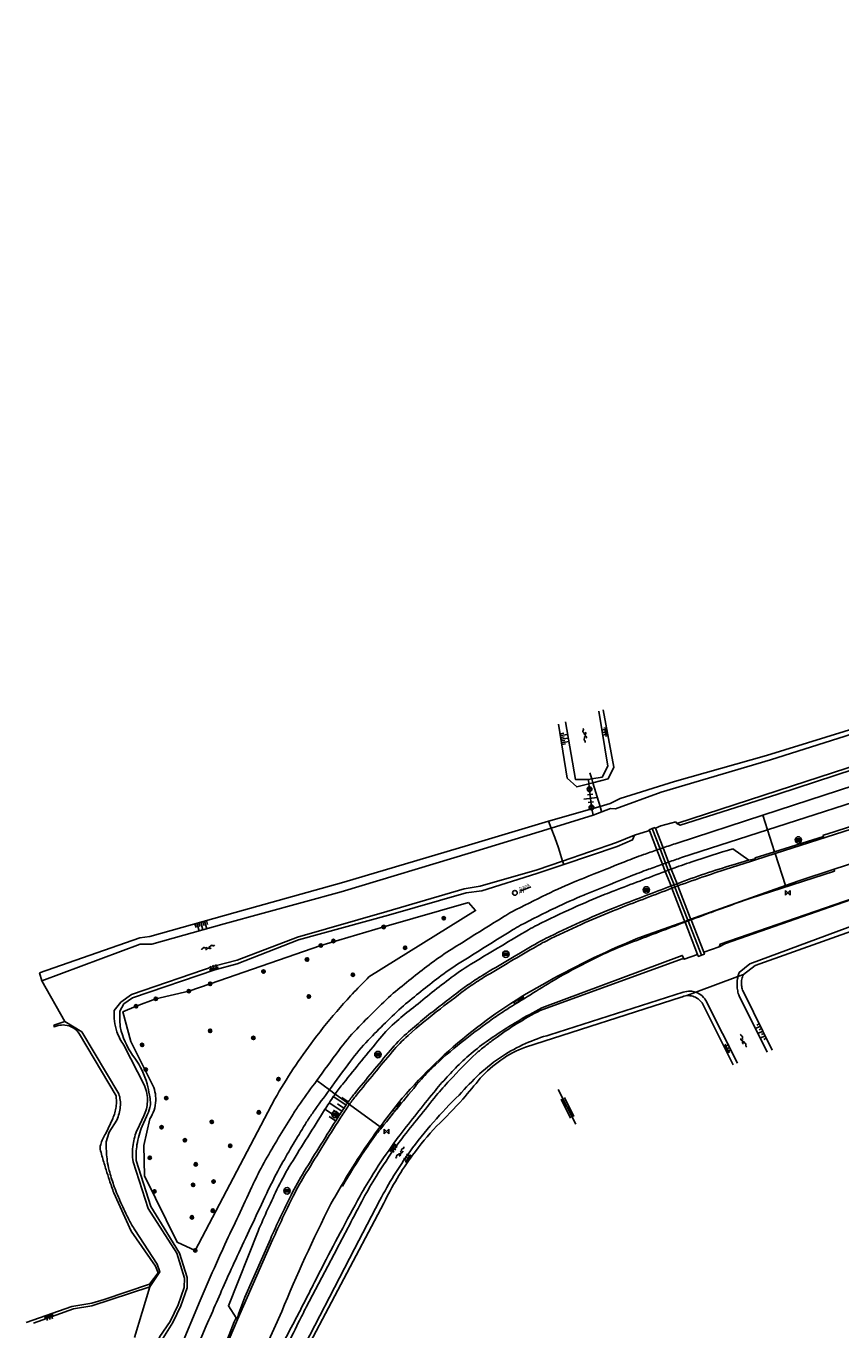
# Model space of a CAD drawing. Extents: x 121149 to 123702, y 457169 to 470031.
# Tile 12 of 87: x 121815 to 121967, y 458540 to 458784. Entities that reach past the tile are written whole.
import ezdxf
from ezdxf.enums import TextEntityAlignment as Align

# ---------------------------------------------------------------- set-up
doc = ezdxf.new("R2010")
doc.units = 0
doc.header["$LTSCALE"] = 4
doc.layers.get('0').update_dxf_attribs({"color": 8, "linetype": 'CONTINUOUS'})
doc.layers.add('REFERENTIE', color=8, linetype='CONTINUOUS')
doc.styles.add('ISO', font='ISO')

# ---------------------------------------------------------------- blocks, each defined once
blk = doc.blocks.new('kilometerpaal')
at = {"color": 0}
for p, q in [((-0.44, 0.44), (0.44, -0.44)), ((-0.44, -0.44), (-0.44, 0.44)), ((0.44, 0.44), (-0.44, -0.44)), ((0.44, -0.44), (0.44, 0.44))]:
    blk.add_line(p, q, dxfattribs=at)
at = {"color": 0, "style": 'ISO'}
blk.add_attdef('KILOMETERPAAL', (0.59, 0.87), '', height=2.5, dxfattribs=at)
blk = doc.blocks.new('talud')
at = {"color": 0}
for p, q in [((0, 0.75), (0.5, 0.75)), ((0, 0.5), (1, 0.5)), ((0, 0.25), (0.5, 0.25)), ((0, 0), (1, 0)), ((0, -0.25), (0.5, -0.25)), ((0, -0.5), (1, -0.5)), ((0, -0.75), (0.5, -0.75))]:
    blk.add_line(p, q, dxfattribs=at)
blk = doc.blocks.new('water')
at = {"color": 0, "linetype": 'ByBlock', "lineweight": -2}
for centre, start, end in [((-0.01, 0.75), 129.7446, 230.2554), ((-0.32, 1.12), 309.7446, 50.2554), ((-0.32, 0.37), 309.7446, 50.2554), ((0.32, 0.01), 129.7446, 230.2554), ((0, 0.38), 309.7446, 50.2554), ((-0.01, -0.74), 129.7446, 230.2554), ((-0.32, -0.37), 309.7446, 50.2554), ((-0.32, -1.12), 309.7446, 50.2554), ((0, -0.37), 309.7446, 50.2554)]:
    blk.add_arc(centre, 0.244, start, end, dxfattribs=at)
blk = doc.blocks.new('balise')
at = {"color": 0, "linetype": 'Continuous'}
for p, q in [((0.59, 0.1), (-0.59, 0.1)), ((0.56, 0.2), (-0.56, 0.2)), ((0.6, 0), (-0.6, 0)), ((0.59, -0.1), (-0.59, -0.1)), ((-0.56, -0.2), (0.56, -0.2))]:
    blk.add_line(p, q, dxfattribs=at)
at = {"color": 0}
blk.add_circle((0, 0), 0.6, dxfattribs=at)
blk = doc.blocks.new('paal')
at = {"color": 0}
for radius in [0.45, 0.2]:
    blk.add_circle((0, 0), radius, dxfattribs=at)
blk = doc.blocks.new('DRHEK')
at = {"color": 0, "linetype": 'Continuous'}
for p, q in [((1.25, 0), (-1.25, 0)), ((-0.5, 0.7), (0.5, 0.7)), ((-0.5, -0.7), (0.5, -0.7))]:
    blk.add_line(p, q, dxfattribs=at)
blk = doc.blocks.new('bank')
at = {"color": 0}
blk.add_line((1.1, 0), (-1.1, 0), dxfattribs=at)
at = {"color": 0, "linetype": 'Continuous', "style": 'ISO'}
blk.add_attdef('BANK', text='', height=0.65, rotation=360, dxfattribs=at).set_placement((0, 0.5), align=Align.MIDDLE_CENTER)
blk = doc.blocks.new('afvalbak')
at = {"color": 0}
blk.add_circle((0, 0), 0.45, dxfattribs=at)
at = {"color": 0, "style": 'ISO'}
blk.add_attdef('AFVALBAK', (0.7, 0), '', height=0.9, dxfattribs=at)
blk = doc.blocks.new('GREP')
at = {"color": 0, "linetype": 'Continuous'}
for p, q in [((-0.35, 2), (-0.35, -2)), ((0.35, 2), (0.35, -2))]:
    blk.add_line(p, q, dxfattribs=at)
blk = doc.blocks.new('bermverhardingblok2')
at = {"color": 0, "linetype": 'ByBlock', "lineweight": -2}
for p, q in [((-0.2, 1), (-0.2, -1)), ((-0.2, 1), (0.2, 1)), ((0.2, 1), (-0.2, 1)), ((0.2, 0), (-0.2, 0)), ((0.2, -1), (0.2, 1)), ((-0.2, -1), (0.2, -1))]:
    blk.add_line(p, q, dxfattribs=at)
for points in [[(0.1, 0.1), (0.1, 0.9), (-0.1, 0.9), (-0.1, 0.1)], [(0, 0.2), (0, 0.8), (0, 0.8), (0, 0.2)]]:
    blk.add_lwpolyline(points, close=True, dxfattribs=at)
blk = doc.blocks.new('boom')
at = {"color": 0}
for radius in [0.315, 0.225, 0.135]:
    blk.add_circle((0, 0), radius, dxfattribs=at)

msp = doc.modelspace()

# ---------------------------------------------------------------- linework, layer by layer
at = {"layer": 'REFERENTIE'}
for points in [[(121936.548, 458634.624), (121955.512, 458640.797), (121994.1, 458653.303), (122031.541, 458665.621), (122059.677, 458674.99), (122076.189, 458680.214), (122107.608, 458690.51), (122142.533, 458701.491), (122152.585, 458704.578), (122186.059, 458714.857), (122218.306, 458724.882), (122255.351, 458736.393), (122281.422, 458744.376), (122306.33, 458752.026), (122334.488, 458760.459), (122365.766, 458770.204), (122390.662, 458777.835), (122396.74, 458779.753), (122400.303, 458780.504), (122404.433, 458782.127), (122405.244, 458781.786), (122405.966, 458782.111), (122406.306, 458783.158), (122407.273, 458783.705)], [(122408.584, 458783.698), (122406.724, 458782.707), (122406.152, 458781.677), (122405.037, 458781.149), (122403.969, 458781.4), (122399.866, 458779.7), (122396.873, 458779.199), (122365.554, 458769.427), (122345.535, 458763.515), (122306.065, 458751.363), (122259.931, 458737.172), (122226.407, 458726.956), (122185.274, 458714.079), (122152.75, 458704.054), (122150.591, 458703.389), (122107.555, 458689.833), (122076.126, 458679.599), (122031.672, 458665.157), (121994.496, 458652.869), (121955.496, 458640.089), (121937.225, 458634.269), (121936.548, 458634.624)], [(122047.932, 458667.187), (122017.493, 458657.272), (121975.402, 458643.583), (121952.67, 458636.17)], [(122048.86, 458664.34), (122018.779, 458654.561), (121976.783, 458640.921), (121953.55, 458633.422)], [(121989.199, 458658.799), (121975.531, 458654.162), (121953.337, 458647.305), (121936.113, 458642.43), (121925.975, 458639.279), (121924.09, 458638.318), (121922.204, 458637.781)], [(121954.869, 458629.304), (121963.996, 458632.159), (121963.944, 458632.393), (121964.624, 458632.628), (121992.301, 458641.519), (122024.736, 458652.114), (122047.844, 458659.724), (122050.121, 458660.466)], [(121954.979, 458628.96), (122017.435, 458648.971), (122040.975, 458656.767), (122050.335, 458659.812)], [(121920.894, 458636.166), (121924.13, 458637.381), (121925.08, 458637.365), (121933.616, 458640.484), (121954.119, 458646.506), (121968.094, 458650.921), (121989.486, 458658.048)], [(121915.71, 458653.58), (121917.629, 458642.81), (121920.045, 458642.828)], [(121920.669, 458642.938), (121922.601, 458643.278), (121923.648, 458645.292), (121921.987, 458655.594)], [(121922.806, 458655.857), (121924.795, 458645.116), (121923.696, 458642.975), (121920.88, 458642.228)], [(121920.131, 458642.029), (121917.848, 458641.424), (121916.052, 458643.083), (121914.453, 458653.177)], [(121920.322, 458644.102), (121920.669, 458642.938)], [(121920.045, 458642.828), (121920.669, 458642.938)], [(121920.045, 458642.828), (121920.131, 458642.029)], [(121920.131, 458642.029), (121920.88, 458642.228)], [(121920.131, 458642.029), (121920.241, 458641.001), (121920.605, 458637.602), (121920.658, 458637.34)], [(121920.669, 458642.938), (121920.88, 458642.228)], [(121920.88, 458642.228), (121922.204, 458637.781)], [(122015.771, 458642.105), (121985.623, 458632.41), (121966.036, 458626.051)], [(121920.658, 458637.34), (121912.541, 458635.026)], [(121920.658, 458637.34), (121922.204, 458637.781)], [(121920.658, 458637.34), (121920.894, 458636.166)], [(121922.204, 458637.781), (121922.485, 458636.838)], [(121912.541, 458635.026), (121897.619, 458630.572), (121874.255, 458623.604), (121853.929, 458617.969), (121837.989, 458613.468), (121836.088, 458613.195), (121817.353, 458606.644)], [(121912.541, 458635.026), (121913.044, 458633.747)], [(121913.044, 458633.747), (121920.894, 458636.166)], [(121936.359, 458634.929), (121933.547, 458634.139), (121932.557, 458633.741)], [(121936.359, 458634.929), (121936.548, 458634.624)], [(121952.67, 458636.17), (121936.615, 458630.934)], [(121953.55, 458633.422), (121952.67, 458636.17)], [(121817.75, 458605.195), (121836.173, 458612.05), (121838.328, 458612.042), (121851.875, 458615.824), (121873.773, 458621.802), (121898.124, 458629.156), (121913.044, 458633.747)], [(121913.044, 458633.747), (121913.735, 458631.989), (121914.421, 458630.022), (121915.209, 458627.578)], [(121915.209, 458627.578), (121925.276, 458631.015), (121928.674, 458632.433)], [(121928.674, 458632.433), (121928.302, 458631.55), (121925.391, 458630.298), (121915.413, 458626.945)], [(121931.443, 458633.294), (121931.248, 458633.216), (121928.674, 458632.433)], [(121931.443, 458633.294), (121931.391, 458633.429), (121931.95, 458633.646)], [(121932.857, 458629.659), (121931.443, 458633.294)], [(121932.509, 458633.863), (121931.95, 458633.646)], [(121931.95, 458633.646), (121933.424, 458629.855)], [(121932.509, 458633.863), (121932.557, 458633.741)], [(121932.557, 458633.741), (121933.992, 458630.049)], [(121953.55, 458633.422), (121937.464, 458628.23)], [(121954.869, 458629.304), (121953.55, 458633.422)], [(121932.857, 458629.659), (121933.424, 458629.855)], [(121933.898, 458626.98), (121932.857, 458629.659)], [(121933.424, 458629.855), (121933.992, 458630.049)], [(121933.424, 458629.855), (121934.464, 458627.181)], [(121933.992, 458630.049), (121935.03, 458627.381)], [(121947.041, 458629.873), (121950.049, 458627.735)], [(121951.247, 458628), (121951.224, 458628.164), (121954.869, 458629.304)], [(121831.317, 458599.657), (121832.566, 458601.207), (121834.534, 458602.65), (121850.175, 458607.984), (121854.295, 458609.07), (121865.575, 458613.363), (121882.293, 458618.13), (121896.798, 458622.357), (121899.79, 458622.859), (121910.441, 458625.951), (121915.209, 458627.578)], [(121915.413, 458626.945), (121910.364, 458625.249), (121900.113, 458622.022), (121897.168, 458621.648), (121882.625, 458617.445), (121865.811, 458612.828), (121854.336, 458608.342), (121850.112, 458607.215), (121834.74, 458602.006), (121833.135, 458600.86), (121832.384, 458599.493)], [(121915.209, 458627.578), (121915.413, 458626.945)], [(121933.898, 458626.98), (121934.464, 458627.181)], [(121934.416, 458625.65), (121933.898, 458626.98)], [(121934.464, 458627.181), (121935.03, 458627.381)], [(121934.464, 458627.181), (121934.977, 458625.862)], [(121935.03, 458627.381), (121935.539, 458626.074)], [(121947.111, 458626.888), (121950.002, 458627.725), (121950.049, 458627.735)], [(122001.137, 458626.973), (121971.948, 458616.37), (121950.238, 458608.379), (121948.228, 458606.718)], [(121950.049, 458627.735), (121951.247, 458628)], [(121951.315, 458627.786), (121951.247, 458628)], [(121951.315, 458627.786), (121954.979, 458628.96)], [(121956.889, 458623.002), (121954.979, 458628.96)], [(121934.416, 458625.65), (121934.977, 458625.862)], [(121935.48, 458622.914), (121934.416, 458625.65)], [(121935.539, 458626.074), (121934.977, 458625.862)], [(121934.977, 458625.862), (121936.041, 458623.127)], [(121935.539, 458626.074), (121936.602, 458623.34)], [(122001.335, 458626.26), (121977.303, 458617.317), (121951.241, 458608.035), (121949.035, 458606.374)], [(121966.036, 458626.051), (121966.057, 458625.7), (121950.212, 458620.594)], [(121966.036, 458626.051), (121959.422, 458623.904), (121956.889, 458623.002)], [(121936.041, 458623.127), (121935.48, 458622.914)], [(121935.643, 458622.494), (121935.48, 458622.914)], [(121935.643, 458622.494), (121936.204, 458622.708)], [(121938.054, 458616.294), (121937.961, 458616.534), (121935.643, 458622.494)], [(121936.602, 458623.34), (121936.041, 458623.127)], [(121936.041, 458623.127), (121936.204, 458622.708)], [(121936.764, 458622.922), (121936.204, 458622.708)], [(121936.204, 458622.708), (121938.62, 458616.495)], [(121936.602, 458623.34), (121936.764, 458622.922)], [(121936.764, 458622.922), (121939.083, 458616.958), (121939.185, 458616.697)], [(121956.889, 458623.002), (121939.185, 458616.697)], [(121838.365, 458585.971), (121834.414, 458593.831), (121832.9, 458599.396), (121835.408, 458600.426), (121839.092, 458601.813), (121845.265, 458603.265), (121849.23, 458604.618), (121869.967, 458611.76), (121881.721, 458615.245), (121897.597, 458619.824)], [(121897.597, 458619.824), (121898.906, 458618.329), (121878.965, 458605.898)], [(121944.492, 458611.505), (121945.672, 458612.15), (121971.732, 458621.228)], [(121969.613, 458620.611), (121944.699, 458612.062), (121944.492, 458611.505)], [(121938.054, 458616.294), (121930.123, 458613.469)], [(121938.62, 458616.495), (121938.054, 458616.294)], [(121938.106, 458616.162), (121938.054, 458616.294)], [(121938.667, 458616.374), (121938.106, 458616.162)], [(121940.457, 458610.117), (121938.106, 458616.162)], [(121939.185, 458616.697), (121938.62, 458616.495)], [(121938.62, 458616.495), (121938.667, 458616.374)], [(121939.228, 458616.585), (121939.176, 458616.566), (121938.667, 458616.374)], [(121938.667, 458616.374), (121941.162, 458609.958)], [(121939.185, 458616.697), (121939.228, 458616.585)], [(121939.228, 458616.585), (121941.592, 458610.507)], [(121937.943, 458609.252), (121937.592, 458609.924), (121911.287, 458600.1)], [(121937.943, 458609.252), (121940.457, 458610.117)], [(121941.162, 458609.958), (121940.603, 458609.741), (121940.457, 458610.117)], [(121941.592, 458610.507), (121941.721, 458610.175), (121941.162, 458609.958)], [(121941.592, 458610.507), (121944.492, 458611.505)], [(121910.994, 458599.636), (121937.547, 458609.302), (121937.943, 458609.252)], [(121817.75, 458605.195), (121817.353, 458606.644)], [(121822.053, 458597.585), (121817.75, 458605.195)], [(121948.005, 458605.988), (121940.144, 458603.039)], [(121949.035, 458606.374), (121948.005, 458605.988)], [(121937.755, 458603.036), (121912.821, 458595.09)], [(121940.144, 458603.039), (121938.459, 458602.407)], [(121908.231, 458592.746), (121937.365, 458602.103)], [(121820.027, 458596.881), (121822.053, 458597.585)], [(121822.053, 458597.585), (121825.241, 458595.651), (121832.179, 458584.058)], [(121820.123, 458596.531), (121820.027, 458596.881)], [(121831.642, 458583.687), (121824.787, 458595.207)], [(121836.981, 458585.583), (121833.111, 458593.14)], [(121871.573, 458584.795), (121869.19, 458586.527)], [(121861.358, 458583.098), (121846.461, 458554.768), (121843.056, 458556.339), (121836.941, 458568.743), (121836.848, 458574.416), (121837.976, 458579.365)], [(121872.654, 458584.01), (121871.573, 458584.795)], [(121874.951, 458582.34), (121872.654, 458584.01)], [(121914.389, 458584.878), (121917.648, 458578.383)], [(121875.315, 458582.076), (121874.951, 458582.34)], [(121881.059, 458577.901), (121875.315, 458582.076)], [(121829.724, 458576.63), (121831.025, 458579.418)], [(121831.767, 458579.146), (121830.347, 458576.889)], [(121835.648, 458577.395), (121836.85, 458579.923)], [(121837.351, 458579.832), (121836.549, 458578.014)], [(121881.323, 458577.71), (121881.059, 458577.901)], [(121833.26, 458525.132), (121836.959, 458532.732), (121839.83, 458538.67), (121841.797, 458541.461), (121843.293, 458544.612), (121844.408, 458547.834), (121844.45, 458549.565), (121842.995, 458554.24), (121837.664, 458562.601), (121834.849, 458571.349)], [(121835.424, 458571.563), (121838.139, 458563.002), (121841.146, 458558.145), (121843.533, 458554.264), (121844.952, 458549.736), (121844.941, 458547.781), (121843.78, 458544.402), (121842.284, 458541.279), (121840.382, 458538.275), (121837.531, 458532.549), (121833.989, 458524.982)], [(121874.028, 458566.797), (121873.816, 458566.909)], [(121837.911, 458548.443), (121839.501, 458550.582), (121839.053, 458551.796), (121834.503, 458558.379), (121831.232, 458565.514)], [(121881.032, 458564.158), (121876.264, 458555.055), (121865.128, 458533.472), (121865.219, 458533.163)], [(121865.678, 458533.163), (121881.76, 458563.611)], [(121835.148, 458558.594), (121839.32, 458552.187), (121839.866, 458550.759), (121837.946, 458547.945)], [(121854.1, 458542.187), (121852.66, 458544.427), (121858.221, 458558.376)], [(121854.285, 458541.899), (121854.63, 458543.043), (121855.733, 458546.029), (121860.516, 458556.903)], [(121854.388, 458541.853), (121860.928, 458556.722)], [(121867.241, 458544.146), (121870.705, 458550.758), (121873.001, 458555.136)], [(121814.812, 458541.31), (121823.35, 458544.311), (121827.137, 458544.878), (121829.452, 458545.596), (121837.911, 458548.443)], [(121837.946, 458547.945), (121827.101, 458544.414), (121823.688, 458543.857), (121816.177, 458541.14)], [(121835.122, 458538.489), (121837.946, 458547.945)], [(121837.946, 458547.945), (121837.911, 458548.443)], [(121847.36, 458545.382), (121843.603, 458536.329)], [(121854.388, 458541.853), (121848.131, 458527.172)], [(121854.285, 458541.899), (121854.1, 458542.187)], [(121854.388, 458541.853), (121854.285, 458541.899)], [(121859.388, 458536.025), (121862.647, 458543.352)], [(121848.538, 458540.659), (121845.094, 458532.472)]]:
    msp.add_lwpolyline(points, dxfattribs=at)
for points in [[(121932.857, 458629.659, 0.0021276), (121930.324, 458628.77)], [(121936.615, 458630.934, 0.0018269), (121933.992, 458630.049)], [(121939.372, 458627.429, -0.0054621), (121947.041, 458629.873)], [(121926.944, 458627.498, 0.0005324), (121919.17, 458624.394)], [(121930.324, 458628.77, 0.0094633), (121926.944, 458627.498)], [(121933.898, 458626.98, 0.0019236), (121931.266, 458626.031)], [(121937.464, 458628.23, 0.0020869), (121935.03, 458627.381)], [(121935.539, 458626.074, -0.0102743), (121939.372, 458627.429)], [(121936.602, 458623.34, -0.0165646), (121947.111, 458626.888)], [(121941.908, 458624.757, -0.0058247), (121951.315, 458627.786)], [(121919.17, 458624.394, 0.0028561), (121917.847, 458623.854)], [(121927.895, 458624.739, 0.0005019), (121920.348, 458621.697)], [(121924.87, 458622.029, -0.0005274), (121934.416, 458625.65)], [(121931.266, 458626.031, 0.0083328), (121927.895, 458624.739)], [(121936.764, 458622.922, -0.0095577), (121941.908, 458624.757)], [(121917.847, 458623.854, 0.0127264), (121912.164, 458621.318)], [(121923.177, 458621.367, -0.0046997), (121924.87, 458622.029)], [(121925.787, 458619.21, -0.0003945), (121935.48, 458622.914)], [(121925.948, 458618.789, -0.0004844), (121935.643, 458622.494)], [(121912.164, 458621.318, 0.0110375), (121905.724, 458618.071)], [(121919.148, 458621.204, 0.0126279), (121913.842, 458618.829)], [(121917.142, 458618.792, -0.0111266), (121923.177, 458621.367)], [(121920.348, 458621.697, 0.0027248), (121919.148, 458621.204)], [(121950.212, 458620.594, 0.0013966), (121942.964, 458617.972)], [(121904.203, 458617.196, 0.0024315), (121894.044, 458610.831)], [(121905.724, 458618.071, 0.0166122), (121904.203, 458617.196)], [(121913.842, 458618.829, 0.0101425), (121907.343, 458615.559)], [(121910.412, 458615.584, -0.009838), (121917.142, 458618.792)], [(121918.463, 458616.133, -0.0102201), (121924.515, 458618.711)], [(121918.648, 458615.723, -0.0103091), (121924.683, 458618.293)], [(121924.515, 458618.711, -0.0039411), (121925.787, 458619.21)], [(121924.683, 458618.293, -0.0043797), (121925.948, 458618.789)], [(121942.964, 458617.972, 0.002937), (121939.228, 458616.585)], [(121905.83, 458614.694, 0.0024724), (121895.827, 458608.453)], [(121898.564, 458608.61, -0.0025145), (121908.819, 458614.718)], [(121907.343, 458615.559, 0.0167249), (121905.83, 458614.694)], [(121908.819, 458614.718, -0.0165494), (121910.412, 458615.584)], [(121912.026, 458613.082, -0.0094817), (121918.463, 458616.133)], [(121912.227, 458612.679, -0.0096322), (121918.648, 458615.723)], [(121938.106, 458616.162, 0.0003413), (121928.478, 458612.521)], [(121910.134, 458612.062, -0.015818), (121912.026, 458613.082)], [(121910.361, 458611.673, -0.0160383), (121912.227, 458612.679)], [(121930.123, 458613.469, 0.0329712), (121912.345, 458604.987)], [(121928.478, 458612.521, 0.0026613), (121927.244, 458612.048)], [(121894.044, 458610.831, 0.0213994), (121890.211, 458608.169)], [(121900.251, 458606.229, -0.0029292), (121910.134, 458612.062)], [(121900.482, 458605.843, -0.0030942), (121910.361, 458611.673)], [(121922.164, 458609.842, 0.0140166), (121915.302, 458606.3)], [(121927.244, 458612.048, 0.0197264), (121922.164, 458609.842)], [(121890.211, 458608.169, 0.0115657), (121883.525, 458602.844)], [(121895.827, 458608.453, 0.0223631), (121892.028, 458605.812)], [(121894.372, 458605.791, -0.0249804), (121898.564, 458608.61)], [(121878.965, 458605.898, 0.0186446), (121873.573, 458600.189)], [(121912.345, 458604.987, 0.0952435), (121884.475, 458582.364)], [(121892.028, 458605.812, 0.0122368), (121885.42, 458600.506)], [(121887.28, 458600.182, -0.0139389), (121894.372, 458605.791)], [(121897.478, 458604.403, -0.0215528), (121900.251, 458606.229)], [(121897.742, 458604.038, -0.0217228), (121900.482, 458605.843)], [(121913.606, 458605.313, 0.0021246), (121904.739, 458599.833)], [(121915.302, 458606.3, 0.0114445), (121913.606, 458605.313)], [(121948.005, 458605.988, 0.0199638), (121947.916, 458605.545, 0.0495123), (121947.838, 458604.333, 0.041717), (121947.956, 458603.326, 0.0408931), (121948.236, 458602.351), (121953.488, 458591.839)], [(121948.228, 458606.718, 0.0311142), (121948.005, 458605.988)], [(121949.035, 458606.374, 0.0616358), (121948.736, 458605.484, 0.0619526), (121948.666, 458604.547, 0.0595995), (121948.814, 458603.674, 0.0587368), (121949.162, 458602.86), (121954.414, 458592.187)], [(121883.525, 458602.844, 0.0178566), (121876.675, 458596.142)], [(121892.058, 458600.313, -0.0107217), (121897.478, 458604.403)], [(121892.336, 458599.96, -0.0105151), (121897.742, 458604.038)], [(121937.365, 458602.103, -0.0931548), (121938.459, 458602.407)], [(121939.093, 458603.244, 0.0971362), (121937.755, 458603.036)], [(121938.459, 458602.407, -0.093744), (121939.589, 458602.293, -0.086793), (121940.544, 458601.818, -0.0869242), (121941.279, 458601.046), (121947.14, 458589.456)], [(121940.144, 458603.039, 0.0750934), (121939.093, 458603.244)], [(121947.929, 458589.752), (121942.29, 458600.856, 0.1028232), (121941.565, 458602.088, 0.1027358), (121940.411, 458602.931, 0.023218), (121940.144, 458603.039)], [(121873.573, 458600.189, 0.0184588), (121868.619, 458594.097)], [(121885.42, 458600.506, 0.0174202), (121878.824, 458594.071)], [(121884.157, 458597.636, -0.0210071), (121887.28, 458600.182)], [(121885.979, 458595.292, -0.0192759), (121892.058, 458600.313)], [(121886.279, 458594.957, -0.0193456), (121892.336, 458599.96)], [(121911.287, 458600.1, 0.0149215), (121906.879, 458597.66)], [(121831.363, 458597.638, -0.0515178), (121831.317, 458599.657)], [(121831.817, 458595.67, -0.0509166), (121831.363, 458597.638)], [(121832.384, 458599.493, 0.024429), (121832.417, 458596.914)], [(121881.028, 458594.424, -0.0395831), (121884.157, 458597.636)], [(121902.11, 458598.07, 0.0081042), (121896.943, 458594.224)], [(121904.739, 458599.833, 0.0163849), (121902.11, 458598.07)], [(121906.879, 458597.66, 0.0148747), (121902.622, 458594.966)], [(121906.599, 458597.134, -0.0195718), (121910.994, 458599.636)], [(121820.804, 458596.802, 0.0519359), (121820.123, 458596.531)], [(121822.072, 458596.919, 0.0906499), (121820.804, 458596.802)], [(121823.636, 458596.39, 0.1181752), (121822.072, 458596.919)], [(121824.787, 458595.207, 0.1191099), (121823.636, 458596.39)], [(121832.373, 458594.358, -0.0364919), (121831.817, 458595.67)], [(121832.417, 458596.914, 0.0557069), (121832.614, 458595.783)], [(121832.614, 458595.783, 0.0889137), (121835.139, 458590.691)], [(121876.675, 458596.142, 0.0324713), (121873.323, 458592.17)], [(121882.986, 458592.209, -0.0358807), (121885.979, 458595.292)], [(121902.416, 458594.292, -0.0197463), (121906.599, 458597.134)], [(121912.821, 458595.09, 0.0378487), (121908.246, 458593.437)], [(121833.111, 458593.14, -0.0358846), (121832.373, 458594.358)], [(121868.619, 458594.097, 0.0155682), (121864.817, 458588.71)], [(121874.19, 458586.042, -0.0047352), (121881.028, 458594.424)], [(121878.824, 458594.071, 0.0313689), (121875.498, 458590.127)], [(121883.33, 458591.919, -0.0359107), (121886.279, 458594.957)], [(121896.943, 458594.224, 0.0168498), (121891.398, 458589.496)], [(121902.622, 458594.966, 0.0453495), (121896.143, 458589.851)], [(121898.999, 458591.582, -0.0081633), (121900.684, 458592.966)], [(121900.684, 458592.966, -0.007883), (121902.416, 458594.292)], [(121903.646, 458590.372, -0.074928), (121908.231, 458592.746)], [(121908.246, 458593.437, 0.037895), (121903.972, 458591.113)], [(121835.139, 458590.691, -0.0950602), (121837.447, 458585.891)], [(121873.323, 458592.17, 0.0018601), (121869.19, 458586.527)], [(121876.273, 458584.071, -0.0046614), (121882.986, 458592.209)], [(121876.622, 458583.788, -0.0046524), (121883.33, 458591.919)], [(121894.032, 458586.552, -0.0103021), (121898.999, 458591.582)], [(121903.972, 458591.113, 0.0423325), (121899.657, 458587.772)], [(121899.804, 458586.994, -0.0545767), (121903.646, 458590.372)], [(121864.817, 458588.71, 0.0155325), (121861.358, 458583.098)], [(121875.498, 458590.127, 0.001811), (121871.573, 458584.795)], [(121891.398, 458589.496, 0.0321727), (121888.789, 458586.79)], [(121896.143, 458589.851, 0.0051971), (121893.593, 458587.204)], [(121899.657, 458587.772, 0.0168545), (121895.841, 458583.817)], [(121837.424, 458584.113, 0.0562722), (121836.981, 458585.583)], [(121837.447, 458585.891, -0.0169779), (121837.916, 458583.829)], [(121838.923, 458584.432, 0.0635669), (121838.365, 458585.971)], [(121869.19, 458586.527, 0.0015049), (121866.158, 458582.33)], [(121872.654, 458584.01, -0.0135037), (121874.19, 458586.042)], [(121888.789, 458586.79, 0.0036836), (121884.939, 458582.171)], [(121893.593, 458587.204, 0.0202816), (121891.092, 458584.326)], [(121891.551, 458583.718, -0.0193811), (121894.032, 458586.552)], [(121896.548, 458583.075, 0.0071117), (121899.804, 458586.994)], [(121831.717, 458582.667, 0.0323224), (121831.642, 458583.687)], [(121832.179, 458584.058, -0.0459451), (121832.426, 458582.858)], [(121832.426, 458582.858, -0.0465829), (121832.449, 458581.634)], [(121837.526, 458582.581, 0.0561476), (121837.424, 458584.113)], [(121837.916, 458583.829, -0.0270728), (121838.092, 458582.503)], [(121839.08, 458582.802, 0.0631948), (121838.923, 458584.432)], [(121871.573, 458584.795, 0.0016696), (121868.546, 458580.626)], [(121870.667, 458581.04, -0.0112107), (121872.363, 458583.596)], [(121872.363, 458583.596, -0.0016167), (121872.654, 458584.01)], [(121874.951, 458582.34, -0.0140517), (121876.273, 458584.071)], [(121875.315, 458582.076, -0.0135588), (121876.622, 458583.788)], [(121891.092, 458584.326, 0.0020285), (121884.776, 458576.365)], [(121885.096, 458575.66, -0.0024051), (121891.551, 458583.718)], [(121895.841, 458583.817, 0.0250331), (121891.027, 458578.723)], [(121891.633, 458578.013, 0.0137301), (121896.548, 458583.075)], [(121831.025, 458579.418, 0.0375818), (121831.424, 458580.509)], [(121831.424, 458580.509, 0.0384975), (121831.656, 458581.647)], [(121831.656, 458581.647, 0.0323545), (121831.717, 458582.667)], [(121832.449, 458581.634, -0.0485931), (121832.229, 458580.357)], [(121836.85, 458579.923, 0.0505063), (121837.323, 458581.218)], [(121837.323, 458581.218, 0.050701), (121837.526, 458582.581)], [(121837.991, 458581.471, -0.051292), (121837.351, 458579.832)], [(121837.976, 458579.365, 0.070387), (121838.771, 458581.006)], [(121838.092, 458582.503, -0.0882812), (121837.991, 458581.471)], [(121838.771, 458581.006, 0.0707266), (121839.08, 458582.802)], [(121864.377, 458570.96, -0.0028013), (121870.667, 458581.04)], [(121866.158, 458582.33, 0.0156565), (121864.765, 458580.257)], [(121868.546, 458580.626, 0.0176392), (121867.311, 458578.785)], [(121873.139, 458579.636, -0.0119093), (121874.618, 458581.869)], [(121873.52, 458579.397, -0.0120063), (121874.987, 458581.612)], [(121874.618, 458581.869, -0.0024164), (121874.951, 458582.34)], [(121874.987, 458581.612, -0.0028741), (121875.315, 458582.076)], [(121884.475, 458582.364, 0.0105007), (121881.059, 458577.901)], [(121884.939, 458582.171, 0.0026103), (121881.323, 458577.71)], [(121832.229, 458580.357, -0.049576), (121831.767, 458579.146)], [(121836.549, 458578.014, 0.030895), (121835.944, 458576.295)], [(121864.765, 458580.257, 0.0090718), (121859.92, 458572.207)], [(121867.311, 458578.785, 0.009707), (121862.876, 458571.329)], [(121866.852, 458569.52, -0.0026345), (121873.139, 458579.636)], [(121867.235, 458569.284, -0.0026796), (121873.52, 458579.397)], [(121891.027, 458578.723, 0.024918), (121886.61, 458573.227)], [(121887.119, 458572.565, -0.0309093), (121891.633, 458578.013)], [(121828.771, 458574.545, -0.0685196), (121829.724, 458576.63)], [(121830.347, 458576.889, 0.030076), (121829.864, 458575.265)], [(121834.824, 458574.555, -0.0351943), (121835.137, 458576.004)], [(121835.137, 458576.004, -0.0349936), (121835.648, 458577.395)], [(121835.944, 458576.295, 0.0308848), (121835.561, 458574.513)], [(121881.059, 458577.901, 0.024714), (121873.816, 458566.909)], [(121880.681, 458576.907, 0.0229336), (121878.13, 458573.391)], [(121881.323, 458577.71, -0.0006074), (121880.681, 458576.907)], [(121884.776, 458576.365, 0.0120178), (121883.75, 458574.992)], [(121884.12, 458574.351, -0.015311), (121885.096, 458575.66)], [(121828.752, 458573.399, -0.1387343), (121828.771, 458574.545)], [(121829.097, 458572.157, -0.0056476), (121828.752, 458573.399)], [(121829.864, 458575.265, 0.0635218), (121829.784, 458574.478)], [(121829.784, 458574.478, 0.0236512), (121830.003, 458571.558)], [(121834.715, 458572.951, -0.0380238), (121834.824, 458574.555)], [(121835.561, 458574.513, 0.0257853), (121835.417, 458573.042)], [(121878.13, 458573.391, 0.0127215), (121874.028, 458566.797)], [(121883.75, 458574.992, 0.0115887), (121879.745, 458569.062)], [(121880.289, 458568.577, -0.0126082), (121884.12, 458574.351)], [(121886.61, 458573.227, 0.0188471), (121883.65, 458568.798)], [(121829.787, 458569.835, -0.0026095), (121829.097, 458572.157)], [(121830.003, 458571.558, 0.0375305), (121830.367, 458569.739)], [(121834.849, 458571.349, -0.0374004), (121834.715, 458572.951)], [(121835.417, 458573.042, 0.0250196), (121835.424, 458571.563)], [(121859.92, 458572.207, 0.0180913), (121857.721, 458568.055)], [(121862.876, 458571.329, 0.0160692), (121860.434, 458566.699)], [(121862.002, 458566.649, -0.0242733), (121864.377, 458570.96)], [(121884.236, 458568.21, -0.0226757), (121887.119, 458572.565)], [(121830.4, 458567.912, -0.0068891), (121829.787, 458569.835)], [(121830.367, 458569.739, 0.0114326), (121831.194, 458567.013)], [(121864.4, 458565.117, -0.021412), (121866.852, 458569.52)], [(121864.803, 458564.916, -0.0214874), (121867.235, 458569.284)], [(121879.745, 458569.062, 0.0172694), (121877.304, 458564.956)], [(121877.95, 458564.526, -0.0184814), (121880.289, 458568.577)], [(121883.65, 458568.798, 0.0189976), (121881.032, 458564.158)], [(121881.76, 458563.611, -0.0227052), (121884.236, 458568.21)], [(121831.232, 458565.514, -0.0049831), (121830.4, 458567.912)], [(121831.194, 458567.013, 0.0206148), (121831.742, 458565.545)], [(121857.053, 458566.651, 0.0004114), (121852.025, 458555.872)], [(121857.721, 458568.055, 0.0028758), (121857.053, 458566.651)], [(121858.221, 458558.376, -0.0131381), (121862.002, 458566.649)], [(121860.434, 458566.699, 0.0038765), (121859.835, 458565.449)], [(121871.846, 458563.452, -0.0075438), (121873.816, 458566.909)], [(121831.742, 458565.545, 0.0077924), (121832.202, 458564.495)], [(121832.202, 458564.495, 0.0026589), (121833.68, 458561.3)], [(121859.835, 458565.449, 0.0003634), (121854.601, 458554.315)], [(121860.516, 458556.903, -0.0117159), (121864.4, 458565.117)], [(121860.928, 458556.722, -0.011844), (121864.803, 458564.916)], [(121862.647, 458543.352, -0.0191505), (121871.846, 458563.452)], [(121877.304, 458564.956, 0.0034919), (121873.592, 458558.077)], [(121875.242, 458559.397, -0.0003854), (121877.95, 458564.526)], [(121833.68, 458561.3, 0.0137361), (121834.12, 458560.428)], [(121834.12, 458560.428, 0.0063742), (121835.148, 458558.594)], [(121873.001, 458555.136, -0.0002805), (121875.242, 458559.397)], [(121873.592, 458558.077, 0.0036415), (121870.126, 458551.432)], [(121852.025, 458555.872, 0.0040502), (121850.425, 458552.357)], [(121854.601, 458554.315, 0.0053468), (121852.377, 458549.443)], [(121850.425, 458552.357, 0.0021721), (121847.36, 458545.382)], [(121870.126, 458551.432, 0.0002259), (121868.331, 458547.924)], [(121852.377, 458549.443, 0.0028909), (121848.538, 458540.659)], [(121868.331, 458547.924, -0.0003579), (121866.618, 458544.577)], [(121866.618, 458544.577, -0.0017265), (121865.306, 458542.04)], [(121865.803, 458541.325, -0.0055059), (121867.241, 458544.146)], [(121854.1, 458542.187, -0.001974), (121851.495, 458535.839)], [(121865.306, 458542.04, 0.0010532), (121862.961, 458537.524)], [(121863.208, 458536.02, -0.0028024), (121865.803, 458541.325)]]:
    msp.add_lwpolyline(points, format="xyb", dxfattribs=at)

# ---------------------------------------------------------------- block references
at = {"layer": 'REFERENTIE', "linetype": 'Continuous'}
for p, xscale, yscale, rotation in [((121914.898, 458650.369), 1.362749, 1.362749, 8.992298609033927), ((121923.563, 458651.766), 0.999706, 0.999706, 190.4893898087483), ((121847.496, 458616.152), 1.494216, 1.494216, 285.7663142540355), ((121850.065, 458607.138), 1.000058, 1.000058, 107.4565581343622), ((121952.64, 458595.792), 1.008078, 2, 206.209023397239), ((121945.675, 458592.354), 0.999532, 0.999532, 26.82140642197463), ((121873.884, 458580.779), 2.84257, 2.84257, 146.4496916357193), ((121883.161, 458574.151), 0.999545, 0.999545, 325.0220677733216), ((121886.556, 458571.77), 1.000041, 1.000041, 145.1816455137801), ((121818.969, 458542.771), 0.999736, 0.999736, 289.3955283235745)]:
    msp.add_blockref('talud', p, dxfattribs=dict(at, xscale=xscale, yscale=yscale, rotation=rotation))
for name, p, rotation in [('water', (121919.351, 458651.074), 8.340866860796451), ('DRHEK', (121920.423, 458639.302), 6.087008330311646), ('water', (121848.85, 458611.357), 286.5674669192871), ('bermverhardingblok2', (121907.011, 458601.564), 301.7501969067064), ('water', (121948.933, 458593.968), 205.3352769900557), ('GREP', (121916.117, 458581.434), 26.66750217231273), ('bermverhardingblok2', (121884.212, 458581.654), 320.8477413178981), ('water', (121884.837, 458572.974), 322.1903478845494)]:
    msp.add_blockref(name, p, dxfattribs=dict(at, rotation=rotation))
for name, p in [('paal', (121920.241, 458641.001)), ('paal', (121920.605, 458637.602)), ('balise', (121959.308, 458631.52)), ('balise', (121930.862, 458622.175)), ('kilometerpaal', (121957.33, 458621.624)), ('boom', (121892.964, 458616.889)), ('boom', (121881.721, 458615.245)), ('boom', (121872.326, 458612.626)), ('boom', (121869.967, 458611.76)), ('boom', (121885.728, 458611.359)), ('balise', (121904.59, 458610.153)), ('boom', (121859.239, 458606.904)), ('boom', (121867.376, 458609.164)), ('boom', (121849.23, 458604.618)), ('boom', (121875.968, 458606.32)), ('boom', (121845.265, 458603.265)), ('boom', (121867.734, 458602.247)), ('boom', (121835.408, 458600.426)), ('boom', (121839.092, 458601.813)), ('boom', (121849.231, 458595.831)), ('boom', (121836.526, 458593.195)), ('boom', (121857.335, 458594.506)), ('balise', (121880.647, 458591.384)), ('boom', (121837.215, 458588.59)), ('boom', (121862.025, 458586.804)), ('boom', (121841.03, 458583.257)), ('boom', (121858.364, 458580.586)), ('balise', (121872.606, 458580.174)), ('boom', (121840.166, 458577.81)), ('boom', (121849.553, 458578.801)), ('boom', (121844.531, 458575.359)), ('kilometerpaal', (121882.261, 458577.028)), ('boom', (121853.017, 458574.328)), ('boom', (121837.962, 458572.101)), ('boom', (121846.569, 458570.863)), ('boom', (121838.82, 458565.806)), ('boom', (121846.051, 458567.022)), ('boom', (121849.902, 458567.637)), ('balise', (121863.64, 458565.915)), ('boom', (121845.855, 458560.955)), ('boom', (121849.757, 458562.199)), ('boom', (121846.461, 458554.768))]:
    msp.add_blockref(name, p, dxfattribs=at)
msp.add_blockref('afvalbak', (121906.273, 458621.623), dxfattribs=at).add_auto_attribs({'AFVALBAK': 'pr'})
ref = msp.add_blockref('bank', (121908.264, 458622.348), dxfattribs=dict(at, rotation=23.20611458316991))
ref.add_attrib('BANK', 'bank', dxfattribs={"layer": '0', "color": 0, "linetype": 'Continuous', "height": 0.65, "rotation": 23.20611, "style": 'ISO'}).set_placement((121908.067, 458622.808), align=Align.MIDDLE)

doc.saveas('drawing.dxf')
